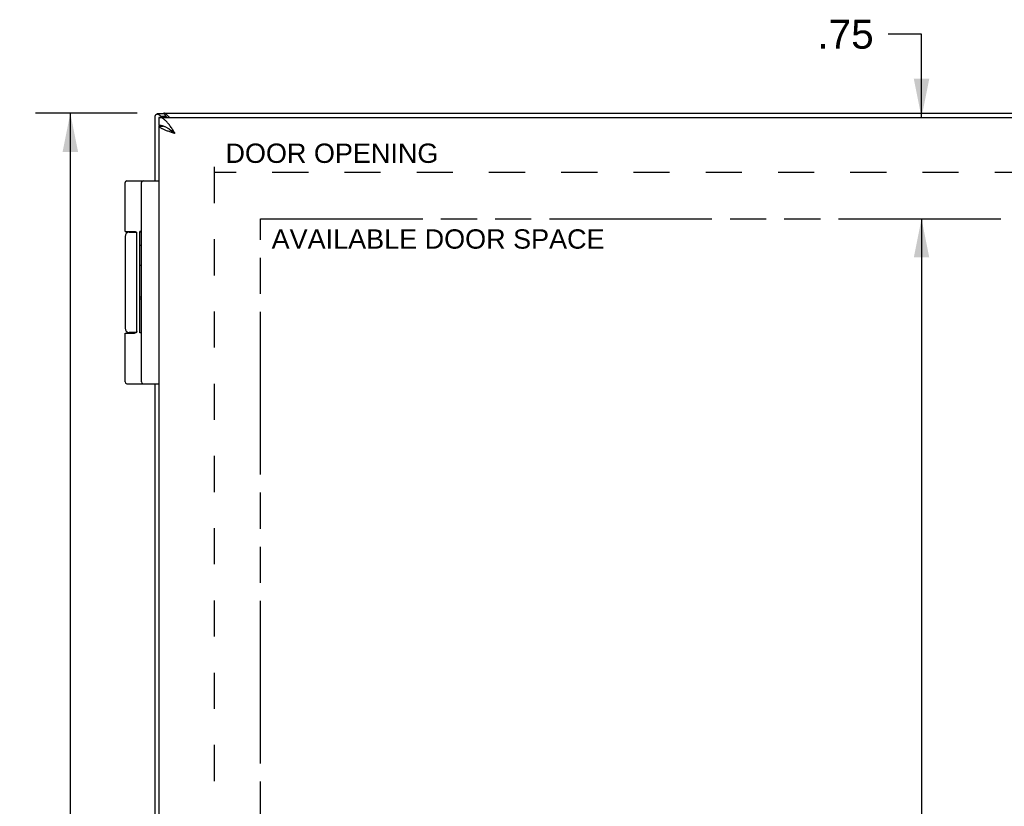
# Model space of a CAD drawing. Header units: inches. Extents: x 0 to 48.6, y 0 to 31.4.
# Tile 6 of 10: x 5.3 to 12.5, y 16.5 to 22.3. Entities that reach past the tile are written whole.
import ezdxf

# ---------------------------------------------------------------- set-up
doc = ezdxf.new("R2010")
doc.units = ezdxf.units.IN
doc.header["$LTSCALE"] = 2.671429
doc.header["$MEASUREMENT"] = 0
doc.linetypes.add('HIDDEN', pattern=[0.2, 0.1, -0.1])
doc.linetypes.add('PHANTOM', pattern=[0.8, 0.45, -0.05, 0.1, -0.05, 0.1, -0.05])
doc.layers.get('0').update_dxf_attribs({"linetype": 'CONTINUOUS'})
for name, color, linetype in [('02___PRT_ALL_AXES', 7, 'CONTINUOUS'), ('AVAIL_DOOR_SPACE', 7, 'CONTINUOUS'), ('DEFAULT_2', 8, 'HIDDEN'), ('DIMENSIONS', 7, 'CONTINUOUS')]:
    doc.layers.add(name, color=color, linetype=linetype)
doc.styles.get("Standard").update_dxf_attribs({"font": 'arial.ttf'})
doc.dimstyles.new('DIMSTYLE_1', dxfattribs={"dimtxt": 0.214286, "dimasz": 0.285714, "dimexe": 0.09, "dimexo": 0.07, "dimgap": 0.0375, "dimtad": 0, "dimtih": 1, "dimtoh": 1, "dimzin": 4, "dimdsep": 46, "dimtxsty": 'Standard', "dimblk": '_FILLED', "dimblk1": '_FILLED', "dimblk2": '_FILLED', "dimcen": 0.09, "dimazin": 1, "dimtfac": 1, "dimtofl": 0, "dimtmove": 0, "dimatfit": 3, "dimldrblk": '_FILLED', "dimfxl": 0, "dimtolj": 1, "dimtzin": 4, "dimarcsym": 0})

# ---------------------------------------------------------------- blocks, each defined once
blk = doc.blocks.new('_FILLED')
at = {"color": 0, "linetype": 'ByBlock'}
blk.add_solid([(0, 0), (-1, 0.2), (-1, -0.2)], dxfattribs=at)
blk = doc.blocks.new('*D6')
at = {"layer": 'DIMENSIONS', "color": 2, "linetype": 'Continuous'}
for p, q in [((6.1256, 21.6285), (5.3736, 21.6285)), ((5.6307, 21.6285), (5.6307, 15.8428)), ((5.6307, 9.6285), (5.6307, 15.4142)), ((6.1256, 9.6285), (5.3736, 9.6285))]:
    blk.add_line(p, q, dxfattribs=at)
at = {"layer": 'DIMENSIONS', "color": 2, "linetype": 'Continuous', "xscale": 0.2857142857, "yscale": 0.2857142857, "zscale": 0.2857142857}
for p, rotation in [((5.6307, 21.6285), 90), ((5.6307, 9.6285), 270)]:
    blk.add_blockref('_FILLED', p, dxfattribs=dict(at, rotation=rotation))
at = {"layer": 'DIMENSIONS', "color": 2, "linetype": 'Continuous', "insert": (5.6307, 15.7356), "char_height": 0.21429, "width": 0.748805, "attachment_point": 2, "line_spacing_factor": 0.9}
blk.add_mtext('12.00', dxfattribs=at)
blk = doc.blocks.new('*D14')
at = {"layer": 'DIMENSIONS', "color": 2, "linetype": 'Continuous'}
for p, q in [((11.9247, 22.2136), (11.6782, 22.2136)), ((11.9247, 21.5985), (11.9247, 22.2136)), ((11.9247, 20.8485), (11.9247, 20.277))]:
    blk.add_line(p, q, dxfattribs=at)
at = {"layer": 'DIMENSIONS', "color": 2, "linetype": 'Continuous', "xscale": 0.2857142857, "yscale": 0.2857142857, "zscale": 0.2857142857}
for p, rotation in [((11.9247, 21.5985), 270), ((11.9247, 20.8485), 90)]:
    blk.add_blockref('_FILLED', p, dxfattribs=dict(at, rotation=rotation))
at = {"layer": 'DIMENSIONS', "color": 2, "linetype": 'Continuous', "insert": (11.571, 22.3207), "char_height": 0.21429, "width": 0.415826, "attachment_point": 3, "line_spacing_factor": 0.9}
blk.add_mtext('.75', dxfattribs=at)
blk = doc.blocks.new('*D15')
at = {"layer": 'DIMENSIONS', "color": 2, "linetype": 'Continuous'}
for p, q in [((11.9247, 20.8485), (11.9247, 15.8428)), ((11.9247, 10.4085), (11.9247, 15.4142))]:
    blk.add_line(p, q, dxfattribs=at)
at = {"layer": 'DIMENSIONS', "color": 2, "linetype": 'Continuous', "xscale": 0.2857142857, "yscale": 0.2857142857, "zscale": 0.2857142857}
for p, rotation in [((11.9247, 20.8485), 90), ((11.9247, 10.4085), 270)]:
    blk.add_blockref('_FILLED', p, dxfattribs=dict(at, rotation=rotation))
at = {"layer": 'DIMENSIONS', "color": 2, "linetype": 'Continuous', "insert": (11.9247, 15.7356), "char_height": 0.21429, "width": 0.748805, "attachment_point": 2, "line_spacing_factor": 0.9}
blk.add_mtext('10.44', dxfattribs=at)

msp = doc.modelspace()

# ---------------------------------------------------------------- linework, layer by layer
at = {"color": 7, "linetype": 'Continuous'}
for p, q in [((6.3247, 21.6236), (6.2732, 21.6236)), ((6.3163, 21.6285), (6.3163, 21.6236)), ((6.3256, 21.6285), (6.3256, 21.6236)), ((6.2858, 21.5985), (6.2858, 21.5385)), ((6.2992, 21.6075), (6.3378, 21.6075)), ((6.3378, 21.6075), (6.3467, 21.5985)), ((6.2868, 21.5335), (6.3171, 21.5335)), ((6.049, 21.1285), (6.2858, 21.1285)), ((6.1558, 19.6415), (6.1558, 21.1155)), ((6.066, 20.7485), (6.1199, 20.7485)), ((6.1215, 20.0135), (6.1215, 20.7435)), ((6.036, 20.0035), (6.1058, 20.0035)), ((6.1199, 20.0085), (6.066, 20.0085)), ((6.049, 19.6285), (6.2858, 19.6285))]:
    msp.add_line(p, q, dxfattribs=at)
at = {"color": 3, "linetype": 'Continuous'}
for p, q in [((6.3163, 21.6285), (22.1963, 21.6285)), ((6.2563, 21.6075), (6.2563, 21.1285)), ((6.2858, 21.5985), (22.2258, 21.5985)), ((6.2992, 21.6075), (6.3081, 21.5985)), ((6.2858, 21.5335), (6.2858, 9.7235)), ((6.2868, 21.5335), (6.2858, 21.5335)), ((6.2563, 19.6285), (6.2563, 11.6285))]:
    msp.add_line(p, q, dxfattribs=at)
for points in [[(6.2644, 21.6185), (6.2652, 21.6198), (6.2662, 21.6208), (6.2673, 21.6218), (6.2685, 21.6225), (6.2699, 21.6231), (6.2713, 21.6235), (6.2729, 21.6236), (6.2732, 21.6236)], [(6.2732, 21.6236), (6.2745, 21.6235), (6.2762, 21.6232), (6.2779, 21.6227), (6.2796, 21.622), (6.2813, 21.6211), (6.2829, 21.6201), (6.2844, 21.6189)], [(6.3636, 21.5985), (6.3631, 21.599), (6.3589, 21.6031), (6.3549, 21.607), (6.3512, 21.6106), (6.3478, 21.6139), (6.3445, 21.6169), (6.3415, 21.6195), (6.3387, 21.6219), (6.3361, 21.6239), (6.3336, 21.6255), (6.3314, 21.6268), (6.3293, 21.6277), (6.3273, 21.6283), (6.3256, 21.6285)], [(6.2563, 21.6075), (6.2563, 21.6075), (6.2564, 21.6076), (6.2564, 21.6077), (6.2565, 21.6078), (6.2566, 21.6079), (6.2567, 21.6079)], [(6.2567, 21.6079), (6.2569, 21.6083), (6.2572, 21.6086), (6.2574, 21.609), (6.2577, 21.6093), (6.2581, 21.6097), (6.2584, 21.6101)], [(6.2584, 21.6101), (6.2588, 21.6107), (6.2593, 21.6114), (6.2597, 21.612), (6.2602, 21.6127), (6.2608, 21.6133), (6.2613, 21.614)], [(6.2613, 21.614), (6.2618, 21.6147), (6.2623, 21.6155), (6.2628, 21.6163), (6.2633, 21.617), (6.2638, 21.6178), (6.2644, 21.6185)], [(6.2992, 21.6075), (6.2966, 21.6094), (6.294, 21.6113), (6.2915, 21.6132), (6.289, 21.6151), (6.2867, 21.617), (6.2844, 21.6189)], [(6.4058, 21.4785), (6.4015, 21.4852), (6.3972, 21.4919), (6.3929, 21.4986), (6.3886, 21.5052), (6.3843, 21.5117), (6.3801, 21.5181), (6.3758, 21.5244), (6.3715, 21.5306), (6.3672, 21.5365), (6.3629, 21.5423), (6.3586, 21.5479), (6.3544, 21.5533), (6.3501, 21.5584), (6.3458, 21.5633), (6.3415, 21.5679), (6.3372, 21.5723), (6.3329, 21.5763), (6.3287, 21.5801), (6.3244, 21.5835), (6.3201, 21.5866), (6.3158, 21.5893), (6.3115, 21.5917), (6.3072, 21.5938), (6.3029, 21.5955), (6.2986, 21.5968), (6.2944, 21.5977), (6.2901, 21.5983), (6.2858, 21.5985)], [(6.4058, 21.4785), (6.3991, 21.4806), (6.3925, 21.4827), (6.3859, 21.4848), (6.3794, 21.4869), (6.373, 21.489), (6.3666, 21.4912), (6.3604, 21.4933), (6.3543, 21.4954), (6.3484, 21.4975), (6.3427, 21.4996), (6.3371, 21.5017), (6.3318, 21.5039), (6.3267, 21.506), (6.3218, 21.5081), (6.3172, 21.5102), (6.3128, 21.5123), (6.3088, 21.5144), (6.305, 21.5165), (6.3016, 21.5187), (6.2984, 21.5208), (6.2956, 21.5229), (6.2932, 21.525), (6.291, 21.5271), (6.2893, 21.5292), (6.2879, 21.5314), (6.2868, 21.5335)]]:
    msp.add_lwpolyline(points, dxfattribs=at)
at = {"color": 7, "linetype": 'Continuous'}
for points in [[(6.3247, 21.6236), (6.3252, 21.6236), (6.3258, 21.6234), (6.3264, 21.6232), (6.327, 21.6228), (6.3277, 21.6223), (6.3283, 21.6217), (6.329, 21.6209), (6.3297, 21.62), (6.3304, 21.6189)], [(6.3378, 21.6075), (6.3364, 21.6094), (6.3352, 21.6113), (6.3339, 21.6132), (6.3327, 21.6151), (6.3315, 21.617), (6.3304, 21.6189)], [(6.4058, 21.4785), (6.4015, 21.4818), (6.3972, 21.4852), (6.3929, 21.4885), (6.3886, 21.4918), (6.3843, 21.4951), (6.3801, 21.4983), (6.3758, 21.5014), (6.3715, 21.5045), (6.3672, 21.5075), (6.3629, 21.5104), (6.3586, 21.5132), (6.3544, 21.5159), (6.3501, 21.5184), (6.3458, 21.5209), (6.3415, 21.5232), (6.3372, 21.5254), (6.3329, 21.5274), (6.3287, 21.5293), (6.3244, 21.531), (6.3201, 21.5325), (6.3158, 21.5339), (6.3115, 21.5351), (6.3072, 21.5361), (6.3029, 21.537), (6.2986, 21.5376), (6.2944, 21.5381), (6.2901, 21.5384), (6.2858, 21.5385)], [(6.4058, 21.4785), (6.4019, 21.481), (6.3979, 21.4835), (6.3941, 21.486), (6.3903, 21.4885), (6.3865, 21.491), (6.3828, 21.4935), (6.3792, 21.496), (6.3758, 21.4985), (6.3724, 21.501), (6.3693, 21.5035), (6.3662, 21.506), (6.3634, 21.5085), (6.3607, 21.511), (6.3582, 21.5135), (6.3582, 21.5135)], [(6.036, 20.7535), (6.1058, 20.7535), (6.1064, 20.7535), (6.107, 20.7534), (6.1076, 20.7534), (6.1081, 20.7534), (6.1087, 20.7534), (6.1092, 20.7533), (6.1097, 20.7533), (6.1102, 20.7532), (6.1107, 20.7532), (6.1111, 20.7531), (6.1115, 20.753), (6.1119, 20.753), (6.1123, 20.7529), (6.1127, 20.7528), (6.113, 20.7527), (6.1134, 20.7526), (6.1137, 20.7526), (6.114, 20.7525), (6.1143, 20.7524), (6.1146, 20.7523), (6.1149, 20.7522), (6.1151, 20.7521), (6.1154, 20.752), (6.1156, 20.7519), (6.1159, 20.7518), (6.1161, 20.7516), (6.1163, 20.7515), (6.1165, 20.7514), (6.1167, 20.7513), (6.1169, 20.7512), (6.1171, 20.7511), (6.1173, 20.751), (6.1175, 20.7508), (6.1177, 20.7507), (6.1178, 20.7506), (6.118, 20.7505), (6.1181, 20.7504), (6.1183, 20.7502), (6.1184, 20.7501), (6.1186, 20.75), (6.1187, 20.7499), (6.1188, 20.7498), (6.1189, 20.7496), (6.1191, 20.7495), (6.1192, 20.7494), (6.1193, 20.7493), (6.1194, 20.7491), (6.1195, 20.749), (6.1196, 20.7489), (6.1197, 20.7488), (6.1198, 20.7486), (6.1199, 20.7485), (6.1199, 20.7484), (6.12, 20.7483), (6.1201, 20.7482), (6.1202, 20.748), (6.1202, 20.7479), (6.1203, 20.7478), (6.1204, 20.7477), (6.1204, 20.7476), (6.1205, 20.7474), (6.1206, 20.7473), (6.1206, 20.7472), (6.1207, 20.7471), (6.1207, 20.747), (6.1208, 20.7469), (6.1208, 20.7468), (6.1209, 20.7466), (6.1209, 20.7465), (6.121, 20.7464), (6.121, 20.7463), (6.121, 20.7462), (6.1211, 20.7461), (6.1211, 20.746), (6.1211, 20.7458), (6.1212, 20.7457), (6.1212, 20.7456), (6.1212, 20.7455), (6.1212, 20.7454), (6.1213, 20.7453), (6.1213, 20.7452), (6.1213, 20.7451), (6.1213, 20.745), (6.1213, 20.7449), (6.1214, 20.7448), (6.1214, 20.7446), (6.1214, 20.7445), (6.1214, 20.7444), (6.1214, 20.7443), (6.1214, 20.7442), (6.1214, 20.7441), (6.1214, 20.744), (6.1214, 20.7439), (6.1214, 20.7438), (6.1215, 20.7437), (6.1215, 20.7436), (6.1215, 20.7435)], [(6.1215, 20.0135), (6.1215, 20.0134), (6.1215, 20.0133), (6.1214, 20.0131), (6.1214, 20.013), (6.1214, 20.0129), (6.1214, 20.0128), (6.1214, 20.0127), (6.1214, 20.0126), (6.1214, 20.0125), (6.1214, 20.0124), (6.1214, 20.0123), (6.1214, 20.0122), (6.1213, 20.0121), (6.1213, 20.012), (6.1213, 20.0119), (6.1213, 20.0117), (6.1213, 20.0116), (6.1212, 20.0115), (6.1212, 20.0114), (6.1212, 20.0113), (6.1212, 20.0112), (6.1211, 20.0111), (6.1211, 20.011), (6.1211, 20.0109), (6.121, 20.0108), (6.121, 20.0106), (6.121, 20.0105), (6.1209, 20.0104), (6.1209, 20.0103), (6.1208, 20.0102), (6.1208, 20.0101), (6.1207, 20.01), (6.1207, 20.0098), (6.1206, 20.0097), (6.1206, 20.0096), (6.1205, 20.0095), (6.1204, 20.0094), (6.1204, 20.0092), (6.1203, 20.0091), (6.1202, 20.009), (6.1202, 20.0089), (6.1201, 20.0088), (6.12, 20.0086), (6.1199, 20.0085), (6.1199, 20.0084), (6.1198, 20.0083), (6.1197, 20.0082), (6.1196, 20.008), (6.1195, 20.0079), (6.1194, 20.0078), (6.1193, 20.0077), (6.1192, 20.0076), (6.1191, 20.0074), (6.1189, 20.0073), (6.1188, 20.0072), (6.1187, 20.0071), (6.1186, 20.0069), (6.1184, 20.0068), (6.1183, 20.0067), (6.1181, 20.0066), (6.118, 20.0064), (6.1178, 20.0063), (6.1177, 20.0062), (6.1175, 20.0061), (6.1173, 20.006), (6.1171, 20.0059), (6.1169, 20.0057), (6.1167, 20.0056), (6.1165, 20.0055), (6.1163, 20.0054), (6.1161, 20.0053), (6.1159, 20.0052), (6.1156, 20.0051), (6.1154, 20.005), (6.1151, 20.0049), (6.1149, 20.0048), (6.1146, 20.0047), (6.1143, 20.0046), (6.114, 20.0045), (6.1137, 20.0044), (6.1134, 20.0043), (6.113, 20.0042), (6.1127, 20.0041), (6.1123, 20.004), (6.1119, 20.004), (6.1115, 20.0039), (6.1111, 20.0038), (6.1107, 20.0038), (6.1102, 20.0037), (6.1097, 20.0037), (6.1092, 20.0036), (6.1087, 20.0036), (6.1081, 20.0035), (6.1076, 20.0035), (6.107, 20.0035), (6.1064, 20.0035), (6.1058, 20.0035)]]:
    msp.add_lwpolyline(points, dxfattribs=at)
for centre, radius, start, end in [((6.049, 21.1155), 0.013, 90, 180), ((6.1688, 21.1155), 0.013, 90, 180), ((6.066, 20.7185), 0.03, 90, 180), ((6.066, 20.0385), 0.03, 180, 270), ((6.049, 19.6415), 0.013, 180, 270), ((6.1688, 19.6415), 0.013, 180, 270)]:
    msp.add_arc(centre, radius, start, end, dxfattribs=at)
at = {"layer": '02___PRT_ALL_AXES', "color": 7, "linetype": 'Continuous'}
for p, q in [((6.036, 20.7535), (6.036, 21.1155)), ((6.1155, 20.7519), (6.1155, 20.7485)), ((6.1458, 20.0053), (6.1458, 20.7545)), ((6.1558, 20.7545), (6.1458, 20.7545)), ((6.036, 20.7185), (6.036, 20.0385)), ((6.1558, 20.7491), (6.1458, 20.7491)), ((6.1558, 20.6511), (6.1458, 20.6511)), ((6.1558, 20.5031), (6.1458, 20.5031)), ((6.1558, 20.268), (6.1458, 20.268)), ((6.1558, 20.2536), (6.1458, 20.2536)), ((6.036, 19.6415), (6.036, 20.0035)), ((6.1155, 20.0085), (6.1155, 20.005)), ((6.1558, 20.0053), (6.1458, 20.0053))]:
    msp.add_line(p, q, dxfattribs=at)
at = {"layer": 'AVAIL_DOOR_SPACE', "color": 4, "linetype": 'PHANTOM'}
for p, q in [((7.0358, 10.4085), (7.0358, 20.8485)), ((7.0358, 20.8485), (20.3508, 20.8485))]:
    msp.add_line(p, q, dxfattribs=at)
at = {"layer": 'DEFAULT_2', "color": 8, "linetype": 'HIDDEN'}
for p, q in [((6.694, 21.2314), (6.694, 10.0255)), ((21.8163, 21.1908), (6.6963, 21.1908))]:
    msp.add_line(p, q, dxfattribs=at)

# ---------------------------------------------------------------- texts
at = {"layer": 'DIMENSIONS', "color": 2, "linetype": 'Continuous', "char_height": 0.142857, "attachment_point": 2, "line_spacing_factor": 0.9}
for s, insert, width in [('DOOR OPENING', (7.5651, 21.4044), 1.57196), ('AVAILABLE DOOR SPACE', (8.3501, 20.7703), 2.457249)]:
    msp.add_mtext(s, dxfattribs=dict(at, insert=insert, width=width))

# ---------------------------------------------------------------- dimensions: what is measured, and where the dimension line sits
at = {"layer": 'DIMENSIONS', "color": 2, "linetype": 'Continuous'}
for base, p1, p2, angle, picture, middle in [((11.9247, 20.8485), (6.3758, 21.5985), (7.0358, 20.8485), 270, '*D14', (11.3702, 22.2108)), ((5.6307, 21.6285), (6.1956, 9.6285), (6.1956, 21.6285), 90, '*D6', (5.6398, 15.6273)), ((11.9247, 10.4085), (7.0358, 20.8485), (7.0358, 10.4085), 270, '*D15', (11.9338, 15.6273))]:
    dim = msp.add_linear_dim(base=base, p1=p1, p2=p2, angle=angle, dimstyle='DIMSTYLE_1', dxfattribs=at)
    dim.commit()
    dim.dimension.update_dxf_attribs({"geometry": picture, "text_midpoint": middle, "dimtype": 160})

doc.saveas('drawing.dxf')
